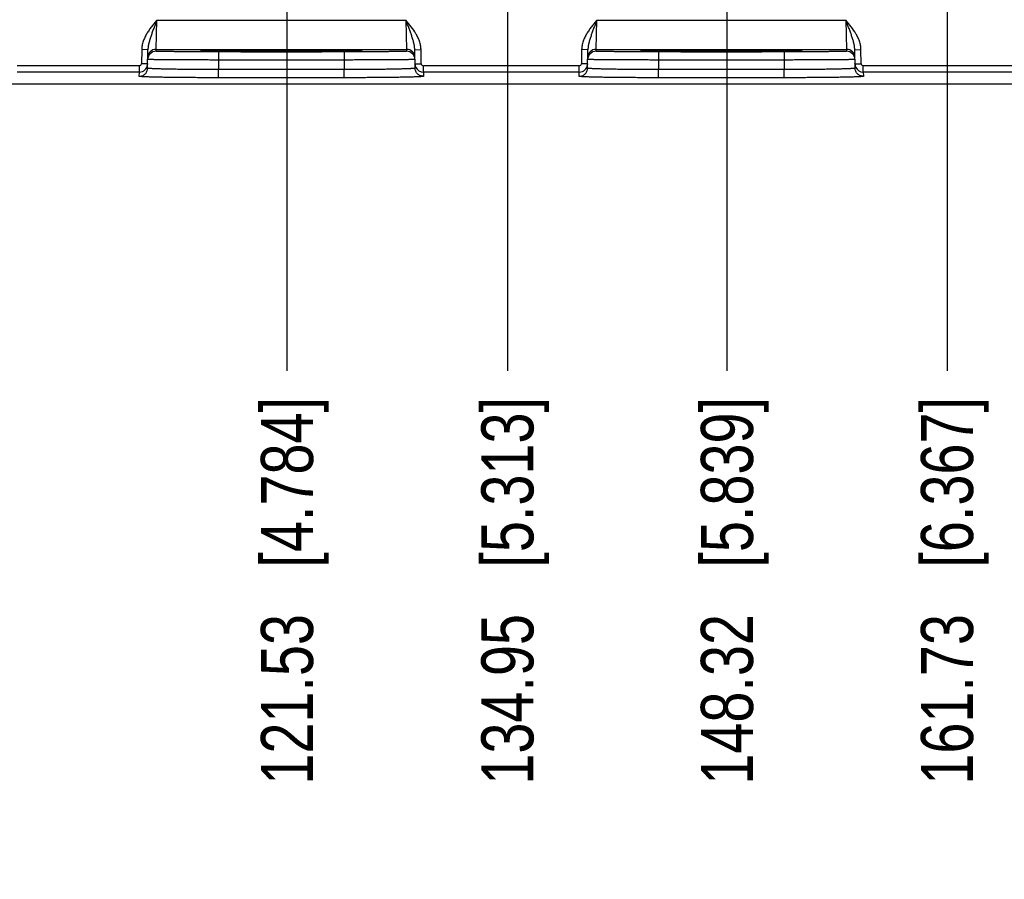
# Model space of a CAD drawing. Header units: inches. Extents: x 0 to 34, y 0 to 22.
# Tile 97 of 129: x 16 to 18.4, y 13.5 to 15.6. Entities that reach past the tile are written whole.
import ezdxf

# ---------------------------------------------------------------- set-up
doc = ezdxf.new("R2010")
doc.units = ezdxf.units.IN
doc.header["$LTSCALE"] = 1.87
doc.header["$MEASUREMENT"] = 0
doc.layers.get('0').update_dxf_attribs({"linetype": 'CONTINUOUS'})
doc.layers.add('DIMENSIONS', color=7, linetype='CONTINUOUS')
doc.styles.get("Standard").update_dxf_attribs({"font": 'txt', "width": 0.8})
doc.dimstyles.new('DIMSTYLE_3', dxfattribs={"dimtxt": 0.125, "dimasz": 0.18, "dimexe": 0.125, "dimexo": 0.0625, "dimgap": 0.03125, "dimtad": 0, "dimtih": 1, "dimtoh": 1, "dimzin": 0, "dimdsep": 46, "dimtxsty": 'STANDARD', "dimblk": '_FILLED', "dimblk1": '_FILLED', "dimblk2": '_FILLED', "dimcen": 0.09, "dimazin": 0, "dimtp": 0.01, "dimtm": 0.01, "dimtfac": 1, "dimtofl": 0, "dimtmove": 0, "dimatfit": 3, "dimldrblk": '_FILLED', "dimfxl": 1, "dimtolj": 1, "dimtzin": 0, "dimarcsym": 0})

# ---------------------------------------------------------------- blocks, each defined once
blk = doc.blocks.new('*D29')
at = {"layer": 'DIMENSIONS', "color": 2, "linetype": 'CONTINUOUS'}
blk.add_line((16.6709, 16.3321), (16.6709, 14.717), dxfattribs=at)
at = {"layer": 'DIMENSIONS', "color": 2, "linetype": 'CONTINUOUS', "insert": (16.6084, 14.6545), "char_height": 0.125, "width": 1.425, "attachment_point": 3, "rotation": 90, "line_spacing_factor": 0.9}
blk.add_mtext('121.53{\\ftxt.shx;\\W1.000000;\\H0.125000; }[4.784]', dxfattribs=at)
blk = doc.blocks.new('_FILLED')
at = {"color": 0, "linetype": 'BYBLOCK'}
blk.add_solid([(0, 0), (-1, 0.174), (-1, -0.174)], dxfattribs=at)
blk = doc.blocks.new('*D30')
at = {"layer": 'DIMENSIONS', "color": 2, "linetype": 'CONTINUOUS'}
blk.add_line((17.1994, 16.5386), (17.1994, 14.717), dxfattribs=at)
at = {"layer": 'DIMENSIONS', "color": 2, "linetype": 'CONTINUOUS', "insert": (17.1369, 14.6545), "char_height": 0.125, "width": 1.425, "attachment_point": 3, "rotation": 90, "line_spacing_factor": 0.9}
blk.add_mtext('134.95{\\ftxt.shx;\\W1.000000;\\H0.125000; }[5.313]', dxfattribs=at)
blk = doc.blocks.new('*D31')
at = {"layer": 'DIMENSIONS', "color": 2, "linetype": 'CONTINUOUS'}
blk.add_line((17.7259, 16.3321), (17.7259, 14.717), dxfattribs=at)
at = {"layer": 'DIMENSIONS', "color": 2, "linetype": 'CONTINUOUS', "insert": (17.6634, 14.6545), "char_height": 0.125, "width": 1.425, "attachment_point": 3, "rotation": 90, "line_spacing_factor": 0.9}
blk.add_mtext('148.32{\\ftxt.shx;\\W1.000000;\\H0.125000; }[5.839]', dxfattribs=at)
blk = doc.blocks.new('*D32')
at = {"layer": 'DIMENSIONS', "color": 2, "linetype": 'CONTINUOUS'}
blk.add_line((18.7809, 16.3321), (18.7809, 14.717), dxfattribs=at)
at = {"layer": 'DIMENSIONS', "color": 2, "linetype": 'CONTINUOUS', "insert": (18.7184, 14.6545), "char_height": 0.125, "width": 1.425, "attachment_point": 3, "rotation": 90, "line_spacing_factor": 0.9}
blk.add_mtext('175.12{\\ftxt.shx;\\W1.000000;\\H0.125000; }[6.894]', dxfattribs=at)
blk = doc.blocks.new('*D33')
at = {"layer": 'DIMENSIONS', "color": 2, "linetype": 'CONTINUOUS'}
blk.add_line((19.3089, 16.5386), (19.3089, 14.717), dxfattribs=at)
at = {"layer": 'DIMENSIONS', "color": 2, "linetype": 'CONTINUOUS', "insert": (19.2464, 14.6545), "char_height": 0.125, "width": 1.425, "attachment_point": 3, "rotation": 90, "line_spacing_factor": 0.9}
blk.add_mtext('188.53{\\ftxt.shx;\\W1.000000;\\H0.125000; }[7.423]', dxfattribs=at)
blk = doc.blocks.new('*D34')
at = {"layer": 'DIMENSIONS', "color": 2, "linetype": 'CONTINUOUS'}
blk.add_line((19.8359, 16.3321), (19.8359, 14.717), dxfattribs=at)
at = {"layer": 'DIMENSIONS', "color": 2, "linetype": 'CONTINUOUS', "insert": (19.7734, 14.6545), "char_height": 0.125, "width": 1.425, "attachment_point": 3, "rotation": 90, "line_spacing_factor": 0.9}
blk.add_mtext('201.92{\\ftxt.shx;\\W1.000000;\\H0.125000; }[7.949]', dxfattribs=at)
blk = doc.blocks.new('*D35')
at = {"layer": 'DIMENSIONS', "color": 2, "linetype": 'CONTINUOUS'}
blk.add_line((20.8909, 16.3321), (20.8909, 14.717), dxfattribs=at)
at = {"layer": 'DIMENSIONS', "color": 2, "linetype": 'CONTINUOUS', "insert": (20.8284, 14.6545), "char_height": 0.125, "width": 1.425, "attachment_point": 3, "rotation": 90, "line_spacing_factor": 0.9}
blk.add_mtext('228.71{\\ftxt.shx;\\W1.000000;\\H0.125000; }[9.004]', dxfattribs=at)
blk = doc.blocks.new('*D36')
at = {"layer": 'DIMENSIONS', "color": 2, "linetype": 'CONTINUOUS'}
blk.add_line((21.9459, 16.3321), (21.9459, 14.717), dxfattribs=at)
at = {"layer": 'DIMENSIONS', "color": 2, "linetype": 'CONTINUOUS', "insert": (21.8834, 14.6545), "char_height": 0.125, "width": 1.525, "attachment_point": 3, "rotation": 90, "line_spacing_factor": 0.9}
blk.add_mtext('255.51{\\ftxt.shx;\\W1.000000;\\H0.125000; }[10.059]', dxfattribs=at)
blk = doc.blocks.new('*D37')
at = {"layer": 'DIMENSIONS', "color": 2, "linetype": 'CONTINUOUS'}
blk.add_line((23.0009, 16.3321), (23.0009, 14.717), dxfattribs=at)
at = {"layer": 'DIMENSIONS', "color": 2, "linetype": 'CONTINUOUS', "insert": (22.9384, 14.6545), "char_height": 0.125, "width": 1.525, "attachment_point": 3, "rotation": 90, "line_spacing_factor": 0.9}
blk.add_mtext('282.31{\\ftxt.shx;\\W1.000000;\\H0.125000; }[11.114]', dxfattribs=at)
blk = doc.blocks.new('*D38')
at = {"layer": 'DIMENSIONS', "color": 2, "linetype": 'CONTINUOUS'}
blk.add_line((23.5289, 16.5386), (23.5289, 14.717), dxfattribs=at)
at = {"layer": 'DIMENSIONS', "color": 2, "linetype": 'CONTINUOUS', "insert": (23.4664, 14.6545), "char_height": 0.125, "width": 1.525, "attachment_point": 3, "rotation": 90, "line_spacing_factor": 0.9}
blk.add_mtext('295.72{\\ftxt.shx;\\W1.000000;\\H0.125000; }[11.643]', dxfattribs=at)
blk = doc.blocks.new('*D39')
at = {"layer": 'DIMENSIONS', "color": 2, "linetype": 'CONTINUOUS'}
blk.add_line((24.0559, 16.3321), (24.0559, 14.717), dxfattribs=at)
at = {"layer": 'DIMENSIONS', "color": 2, "linetype": 'CONTINUOUS', "insert": (23.9934, 14.6545), "char_height": 0.125, "width": 1.525, "attachment_point": 3, "rotation": 90, "line_spacing_factor": 0.9}
blk.add_mtext('309.10{\\ftxt.shx;\\W1.000000;\\H0.125000; }[12.169]', dxfattribs=at)
blk = doc.blocks.new('*D40')
at = {"layer": 'DIMENSIONS', "color": 2, "linetype": 'CONTINUOUS'}
blk.add_line((24.8249, 15.4421), (24.8249, 14.717), dxfattribs=at)
at = {"layer": 'DIMENSIONS', "color": 2, "linetype": 'CONTINUOUS', "insert": (24.7624, 14.6545), "char_height": 0.125, "width": 1.525, "attachment_point": 3, "rotation": 90, "line_spacing_factor": 0.9}
blk.add_mtext('328.64{\\ftxt.shx;\\W1.000000;\\H0.125000; }[12.938]', dxfattribs=at)
blk = doc.blocks.new('*D43')
at = {"layer": 'DIMENSIONS', "color": 2, "linetype": 'CONTINUOUS'}
blk.add_line((18.2536, 16.7073), (18.2536, 14.717), dxfattribs=at)
at = {"layer": 'DIMENSIONS', "color": 2, "linetype": 'CONTINUOUS', "insert": (18.1911, 14.6545), "char_height": 0.125, "width": 1.425, "attachment_point": 3, "rotation": 90, "line_spacing_factor": 0.9}
blk.add_mtext('161.73{\\ftxt.shx;\\W1.000000;\\H0.125000; }[6.367]', dxfattribs=at)
blk = doc.blocks.new('*D44')
at = {"layer": 'DIMENSIONS', "color": 2, "linetype": 'CONTINUOUS'}
blk.add_line((17.9661, 16.9948), (11.1985, 16.9948), dxfattribs=at)
at = {"layer": 'DIMENSIONS', "color": 2, "linetype": 'CONTINUOUS', "insert": (11.136, 17.0573), "char_height": 0.125, "width": 1.325, "attachment_point": 3, "line_spacing_factor": 0.9}
blk.add_mtext('40.39{\\ftxt.shx;\\W1.000000;\\H0.125000; }[1.590]', dxfattribs=at)

msp = doc.modelspace()

# ---------------------------------------------------------------- linework, layer by layer
at = {"color": 7, "linetype": 'CONTINUOUS'}
for p, q in [((16.3572, 15.4882), (16.3588, 15.5582)), ((16.3588, 15.5582), (16.9561, 15.5582)), ((16.9561, 15.5582), (16.9577, 15.4882)), ((17.4122, 15.4882), (17.4138, 15.5582)), ((17.4138, 15.5582), (18.0111, 15.5582)), ((18.0111, 15.5582), (18.0127, 15.4882)), ((16.3571, 15.4835), (16.3572, 15.4882)), ((16.3572, 15.4882), (16.9577, 15.4882)), ((16.9577, 15.4882), (16.9578, 15.4835)), ((17.4121, 15.4835), (17.4122, 15.4882)), ((17.4122, 15.4882), (18.0127, 15.4882)), ((18.0127, 15.4882), (18.0128, 15.4835)), ((16.3225, 15.4876), (16.3219, 15.4537)), ((16.3375, 15.4873), (16.3225, 15.4876)), ((16.3368, 15.4431), (16.3375, 15.4873)), ((16.4665, 15.4844), (16.4637, 15.4841)), ((16.4637, 15.4841), (16.4665, 15.4838)), ((16.4831, 15.4848), (16.4665, 15.4844)), ((16.4666, 15.4843), (16.4672, 15.4844)), ((16.4672, 15.4844), (16.468, 15.4844)), ((16.468, 15.4844), (16.4689, 15.4845)), ((16.4689, 15.4845), (16.4705, 15.4845)), ((16.4705, 15.4845), (16.4725, 15.4846)), ((16.4725, 15.4846), (16.4749, 15.4846)), ((16.4749, 15.4846), (16.4777, 15.4847)), ((16.4777, 15.4847), (16.481, 15.4848)), ((16.481, 15.4848), (16.4846, 15.4848)), ((16.4846, 15.4848), (16.4888, 15.4849)), ((16.4888, 15.4849), (16.4935, 15.485)), ((16.4935, 15.485), (16.4987, 15.485)), ((16.4987, 15.485), (16.5046, 15.4851)), ((16.5046, 15.4851), (16.5113, 15.4852)), ((16.5071, 15.4822), (16.5071, 15.4626)), ((16.8078, 15.4822), (16.5071, 15.4822)), ((16.5113, 15.4852), (16.519, 15.4853)), ((16.519, 15.4853), (16.5279, 15.4853)), ((16.5279, 15.4853), (16.538, 15.4854)), ((16.538, 15.4854), (16.5454, 15.4855)), ((16.5454, 15.4855), (16.5533, 15.4855)), ((16.5533, 15.4855), (16.5617, 15.4855)), ((16.5617, 15.4855), (16.5706, 15.4856)), ((16.5706, 15.4856), (16.5802, 15.4856)), ((16.5802, 15.4856), (16.5905, 15.4857)), ((16.5905, 15.4857), (16.6013, 15.4857)), ((16.6013, 15.4857), (16.6125, 15.4857)), ((16.6125, 15.4857), (16.6239, 15.4857)), ((16.6239, 15.4857), (16.6352, 15.4858)), ((16.6352, 15.4858), (16.6462, 15.4858)), ((16.6462, 15.4858), (16.6569, 15.4858)), ((16.6569, 15.4858), (16.6672, 15.4858)), ((16.6672, 15.4858), (16.6819, 15.4858)), ((16.6819, 15.4858), (16.6957, 15.4857)), ((16.6957, 15.4857), (16.7088, 15.4857)), ((16.7088, 15.4857), (16.7213, 15.4857)), ((16.7213, 15.4857), (16.7331, 15.4856)), ((16.7331, 15.4856), (16.7442, 15.4856)), ((16.7442, 15.4856), (16.7546, 15.4855)), ((16.7546, 15.4855), (16.7644, 15.4855)), ((16.7644, 15.4855), (16.7735, 15.4854)), ((16.7735, 15.4854), (16.7819, 15.4854)), ((16.7819, 15.4854), (16.7898, 15.4853)), ((16.7898, 15.4853), (16.797, 15.4852)), ((16.797, 15.4852), (16.8036, 15.4852)), ((16.8036, 15.4852), (16.8096, 15.4851)), ((16.8078, 15.4822), (16.8078, 15.4626)), ((16.8096, 15.4851), (16.8151, 15.4851)), ((16.8151, 15.4851), (16.8201, 15.485)), ((16.8201, 15.485), (16.8246, 15.4849)), ((16.8246, 15.4849), (16.8286, 15.4849)), ((16.8286, 15.4849), (16.8322, 15.4848)), ((16.8484, 15.4844), (16.8317, 15.4848)), ((16.8322, 15.4848), (16.8354, 15.4847)), ((16.8354, 15.4847), (16.8382, 15.4847)), ((16.8382, 15.4847), (16.8407, 15.4846)), ((16.8407, 15.4846), (16.8428, 15.4846)), ((16.8428, 15.4846), (16.8446, 15.4845)), ((16.8446, 15.4845), (16.8461, 15.4844)), ((16.8461, 15.4844), (16.8469, 15.4844)), ((16.8469, 15.4844), (16.8476, 15.4844)), ((16.8512, 15.4841), (16.8484, 15.4844)), ((16.8484, 15.4838), (16.8512, 15.4841)), ((16.9774, 15.4873), (16.9923, 15.4876)), ((16.9781, 15.4431), (16.9774, 15.4873)), ((16.9929, 15.4537), (16.9923, 15.4876)), ((17.3775, 15.4876), (17.3769, 15.4537)), ((17.3925, 15.4873), (17.3775, 15.4876)), ((17.3918, 15.4431), (17.3925, 15.4873)), ((17.5215, 15.4844), (17.5187, 15.4841)), ((17.5187, 15.4841), (17.5215, 15.4838)), ((17.5381, 15.4848), (17.5215, 15.4844)), ((17.5216, 15.4843), (17.5222, 15.4844)), ((17.5222, 15.4844), (17.523, 15.4844)), ((17.523, 15.4844), (17.5239, 15.4845)), ((17.5239, 15.4845), (17.5255, 15.4845)), ((17.5255, 15.4845), (17.5275, 15.4846)), ((17.5275, 15.4846), (17.5299, 15.4846)), ((17.5299, 15.4846), (17.5327, 15.4847)), ((17.5327, 15.4847), (17.536, 15.4848)), ((17.536, 15.4848), (17.5396, 15.4848)), ((17.5396, 15.4848), (17.5438, 15.4849)), ((17.5438, 15.4849), (17.5485, 15.485)), ((17.5485, 15.485), (17.5537, 15.485)), ((17.5537, 15.485), (17.5596, 15.4851)), ((17.5596, 15.4851), (17.5663, 15.4852)), ((17.8628, 15.4822), (17.5621, 15.4822)), ((17.5621, 15.4822), (17.5621, 15.4626)), ((17.5663, 15.4852), (17.574, 15.4853)), ((17.574, 15.4853), (17.5829, 15.4853)), ((17.5829, 15.4853), (17.593, 15.4854)), ((17.593, 15.4854), (17.6004, 15.4855)), ((17.6004, 15.4855), (17.6083, 15.4855)), ((17.6083, 15.4855), (17.6167, 15.4855)), ((17.6167, 15.4855), (17.6256, 15.4856)), ((17.6256, 15.4856), (17.6352, 15.4856)), ((17.6352, 15.4856), (17.6455, 15.4857)), ((17.6455, 15.4857), (17.6563, 15.4857)), ((17.6563, 15.4857), (17.6675, 15.4857)), ((17.6675, 15.4857), (17.6789, 15.4857)), ((17.6789, 15.4857), (17.6902, 15.4858)), ((17.6902, 15.4858), (17.7012, 15.4858)), ((17.7012, 15.4858), (17.7119, 15.4858)), ((17.7119, 15.4858), (17.7222, 15.4858)), ((17.7222, 15.4858), (17.7369, 15.4858)), ((17.7369, 15.4858), (17.7507, 15.4857)), ((17.7507, 15.4857), (17.7638, 15.4857)), ((17.7638, 15.4857), (17.7763, 15.4857)), ((17.7763, 15.4857), (17.7881, 15.4856)), ((17.7881, 15.4856), (17.7992, 15.4856)), ((17.7992, 15.4856), (17.8096, 15.4855)), ((17.8096, 15.4855), (17.8194, 15.4855)), ((17.8194, 15.4855), (17.8285, 15.4854)), ((17.8285, 15.4854), (17.8369, 15.4854)), ((17.8369, 15.4854), (17.8448, 15.4853)), ((17.8448, 15.4853), (17.852, 15.4852)), ((17.852, 15.4852), (17.8586, 15.4852)), ((17.8586, 15.4852), (17.8646, 15.4851)), ((17.8628, 15.4822), (17.8628, 15.4626)), ((17.8646, 15.4851), (17.8701, 15.4851)), ((17.8701, 15.4851), (17.8751, 15.485)), ((17.8751, 15.485), (17.8796, 15.4849)), ((17.8796, 15.4849), (17.8836, 15.4849)), ((17.8836, 15.4849), (17.8872, 15.4848)), ((17.9034, 15.4844), (17.8867, 15.4848)), ((17.8872, 15.4848), (17.8904, 15.4847)), ((17.8904, 15.4847), (17.8932, 15.4847)), ((17.8932, 15.4847), (17.8957, 15.4846)), ((17.8957, 15.4846), (17.8978, 15.4846)), ((17.8978, 15.4846), (17.8996, 15.4845)), ((17.8996, 15.4845), (17.9011, 15.4844)), ((17.9011, 15.4844), (17.9019, 15.4844)), ((17.9019, 15.4844), (17.9026, 15.4844)), ((17.9062, 15.4841), (17.9034, 15.4844)), ((17.9034, 15.4838), (17.9062, 15.4841)), ((18.0324, 15.4873), (18.0473, 15.4876)), ((18.0331, 15.4431), (18.0324, 15.4873)), ((18.0479, 15.4537), (18.0473, 15.4876)), ((16.3169, 15.4488), (16.0242, 15.4488)), ((16.3169, 15.4338), (16.3169, 15.4488)), ((16.3369, 15.4535), (16.3219, 15.4537)), ((16.3369, 15.4534), (16.3368, 15.4517)), ((16.5071, 15.4626), (16.5067, 15.4398)), ((16.8078, 15.4626), (16.5071, 15.4626)), ((16.8078, 15.4626), (16.8082, 15.4398)), ((16.9779, 15.4535), (16.9929, 15.4537)), ((16.9781, 15.4516), (16.9779, 15.4534)), ((16.9979, 15.4338), (16.9979, 15.4488)), ((17.3719, 15.4488), (16.9979, 15.4488)), ((17.3719, 15.4338), (17.3719, 15.4488)), ((17.3919, 15.4535), (17.3769, 15.4537)), ((17.3919, 15.4534), (17.3918, 15.4517)), ((17.5621, 15.4626), (17.5617, 15.4398)), ((17.8628, 15.4626), (17.5621, 15.4626)), ((17.8628, 15.4626), (17.8632, 15.4398)), ((18.0329, 15.4535), (18.0479, 15.4537)), ((18.0331, 15.4516), (18.0329, 15.4534)), ((18.4269, 15.4488), (18.0529, 15.4488)), ((18.0529, 15.4338), (18.0529, 15.4488)), ((16.3169, 15.4338), (16.0242, 15.4338)), ((16.3168, 15.4235), (16.3169, 15.4338)), ((16.5067, 15.4202), (16.5067, 15.4398)), ((16.8082, 15.4398), (16.5067, 15.4398)), ((16.8082, 15.4202), (16.5067, 15.4202)), ((16.8082, 15.4202), (16.8082, 15.4398)), ((17.3719, 15.4338), (16.9979, 15.4338)), ((16.9979, 15.4338), (16.9981, 15.4235)), ((17.3718, 15.4235), (17.3719, 15.4338)), ((17.8632, 15.4398), (17.5617, 15.4398)), ((17.5617, 15.4202), (17.5617, 15.4398)), ((17.8632, 15.4202), (17.5617, 15.4202)), ((17.8632, 15.4202), (17.8632, 15.4398)), ((18.4269, 15.4338), (18.0529, 15.4338)), ((18.0529, 15.4338), (18.0531, 15.4235)), ((24.7249, 15.4046), (13.0527, 15.4046))]:
    msp.add_line(p, q, dxfattribs=at)
for points in [[(16.4659, 15.4843), (16.466, 15.4843), (16.4661, 15.4843), (16.4662, 15.4843), (16.4664, 15.4843), (16.4666, 15.4843)], [(16.8476, 15.4844), (16.8482, 15.4844), (16.8484, 15.4843), (16.8486, 15.4843), (16.8488, 15.4843), (16.8489, 15.4843), (16.8489, 15.4843)], [(17.5209, 15.4843), (17.521, 15.4843), (17.5211, 15.4843), (17.5212, 15.4843), (17.5214, 15.4843), (17.5216, 15.4843)], [(17.9026, 15.4844), (17.9032, 15.4844), (17.9034, 15.4843), (17.9036, 15.4843), (17.9038, 15.4843), (17.9039, 15.4843), (17.9039, 15.4843)]]:
    msp.add_lwpolyline(points, dxfattribs=at)
for centre, radius, start, end in [((16.3572, 15.4682), 0.02, 89.9987, 178.9988), ((16.9577, 15.4682), 0.02, 1.0012, 90.0013), ((17.4122, 15.4682), 0.02, 89.9987, 178.9988), ((18.0127, 15.4682), 0.02, 1.0012, 90.0013), ((16.3571, 15.4635), 0.02, 89.9992, 179), ((16.9578, 15.4635), 0.02, 1, 90.0008), ((17.4121, 15.4635), 0.02, 89.9992, 179), ((18.0128, 15.4635), 0.02, 1, 90.0008), ((16.3169, 15.4538), 0.005, 270.0049, 359.0046), ((16.3169, 15.4538), 0.02, 269.9975, 353.8846), ((16.9979, 15.4538), 0.02, 186.2462, 205.9243), ((16.9979, 15.4538), 0.02, 205.9251, 270.0014), ((16.9979, 15.4538), 0.005, 180.9954, 269.9951), ((17.3719, 15.4538), 0.005, 270.0049, 359.0046), ((17.3719, 15.4538), 0.02, 269.9975, 353.8846), ((18.0529, 15.4538), 0.02, 186.2462, 205.9243), ((18.0529, 15.4538), 0.02, 205.9251, 270.0014), ((18.0529, 15.4538), 0.005, 180.9954, 269.9951)]:
    msp.add_arc(centre, radius, start, end, dxfattribs=at)
for points, knots in [([(16.3588, 15.5582), (16.3566, 15.5556), (16.3523, 15.5504), (16.346, 15.5425), (16.3401, 15.5343), (16.3346, 15.5258), (16.3298, 15.5169), (16.3259, 15.5075), (16.3233, 15.4977), (16.3226, 15.491), (16.3225, 15.4876)], [0, 0, 0, 0, 0.125021, 0.250044, 0.375067, 0.500087, 0.625098, 0.750091, 0.875059, 1, 1, 1, 1]), ([(16.3588, 15.5582), (16.3577, 15.5552), (16.3554, 15.5493), (16.3521, 15.5405), (16.3488, 15.5317), (16.3462, 15.5244), (16.3442, 15.5185), (16.3428, 15.5141), (16.3415, 15.5098), (16.3402, 15.5053), (16.3392, 15.5009), (16.3383, 15.4964), (16.3377, 15.4919), (16.3376, 15.4888), (16.3375, 15.4873)], [0, 0, 0, 0, 0.127964, 0.255395, 0.381848, 0.507103, 0.569277, 0.631182, 0.692857, 0.754358, 0.815751, 0.877104, 0.938497, 1, 1, 1, 1]), ([(16.9923, 15.4876), (16.9923, 15.491), (16.9916, 15.4977), (16.9889, 15.5075), (16.9851, 15.5169), (16.9787, 15.5288), (16.969, 15.5426), (16.9604, 15.553), (16.9561, 15.5582)], [0, 0, 0, 0, 0.124946, 0.24993, 0.374942, 0.499971, 0.749937, 1, 1, 1, 1]), ([(16.9774, 15.4873), (16.9773, 15.4888), (16.9771, 15.4919), (16.9765, 15.4964), (16.9757, 15.5009), (16.9746, 15.5053), (16.9734, 15.5098), (16.9721, 15.5141), (16.9707, 15.5185), (16.9692, 15.5229), (16.9676, 15.5273), (16.9661, 15.5317), (16.9644, 15.5361), (16.9622, 15.5419), (16.9595, 15.5493), (16.9572, 15.5552), (16.9561, 15.5582)], [0, 0, 0, 0, 0.061502, 0.122892, 0.184246, 0.245638, 0.307141, 0.368816, 0.430721, 0.492896, 0.55537, 0.618154, 0.681239, 0.744608, 0.872038, 1, 1, 1, 1]), ([(17.4138, 15.5582), (17.4116, 15.5556), (17.4073, 15.5504), (17.401, 15.5425), (17.3951, 15.5343), (17.3896, 15.5258), (17.3848, 15.5169), (17.3809, 15.5075), (17.3783, 15.4977), (17.3776, 15.491), (17.3775, 15.4876)], [0, 0, 0, 0, 0.125021, 0.250044, 0.375067, 0.500087, 0.625098, 0.750091, 0.875059, 1, 1, 1, 1]), ([(17.4138, 15.5582), (17.4127, 15.5552), (17.4104, 15.5493), (17.4071, 15.5405), (17.4038, 15.5317), (17.4012, 15.5244), (17.3992, 15.5185), (17.3978, 15.5141), (17.3965, 15.5098), (17.3952, 15.5053), (17.3942, 15.5009), (17.3933, 15.4964), (17.3927, 15.4919), (17.3926, 15.4888), (17.3925, 15.4873)], [0, 0, 0, 0, 0.127964, 0.255395, 0.381848, 0.507103, 0.569277, 0.631182, 0.692857, 0.754358, 0.815751, 0.877104, 0.938497, 1, 1, 1, 1]), ([(18.0473, 15.4876), (18.0473, 15.491), (18.0466, 15.4977), (18.0439, 15.5075), (18.0401, 15.5169), (18.0337, 15.5288), (18.024, 15.5426), (18.0154, 15.553), (18.0111, 15.5582)], [0, 0, 0, 0, 0.124946, 0.24993, 0.374942, 0.499971, 0.749937, 1, 1, 1, 1]), ([(18.0324, 15.4873), (18.0323, 15.4888), (18.0321, 15.4919), (18.0315, 15.4964), (18.0307, 15.5009), (18.0296, 15.5053), (18.0284, 15.5098), (18.0271, 15.5141), (18.0257, 15.5185), (18.0242, 15.5229), (18.0226, 15.5273), (18.0211, 15.5317), (18.0194, 15.5361), (18.0172, 15.5419), (18.0145, 15.5493), (18.0122, 15.5552), (18.0111, 15.5582)], [0, 0, 0, 0, 0.061502, 0.122892, 0.184246, 0.245638, 0.307141, 0.368816, 0.430721, 0.492896, 0.55537, 0.618154, 0.681239, 0.744608, 0.872038, 1, 1, 1, 1]), ([(16.5071, 15.4822), (16.5022, 15.4822), (16.4924, 15.4822), (16.4779, 15.4823), (16.4637, 15.4823), (16.4499, 15.4823), (16.4366, 15.4824), (16.424, 15.4824), (16.4122, 15.4825), (16.4014, 15.4826), (16.3929, 15.4827), (16.3867, 15.4828), (16.3825, 15.4828), (16.3785, 15.4829), (16.3749, 15.4829), (16.3716, 15.483), (16.3686, 15.483), (16.366, 15.4831), (16.364, 15.4831), (16.3626, 15.4832), (16.3616, 15.4832), (16.3608, 15.4832), (16.36, 15.4833), (16.3594, 15.4833), (16.3588, 15.4833), (16.3583, 15.4834), (16.3579, 15.4834), (16.3576, 15.4834), (16.3574, 15.4835), (16.3572, 15.4835), (16.3572, 15.4835), (16.3571, 15.4835), (16.3571, 15.4835), (16.3571, 15.4835), (16.3571, 15.4835)], [0, 0, 0, 0, 0.098018, 0.195091, 0.290285, 0.382683, 0.471394, 0.555562, 0.634378, 0.70708, 0.77297, 0.803159, 0.831413, 0.857663, 0.881846, 0.903905, 0.923787, 0.941443, 0.956831, 0.963664, 0.969916, 0.975585, 0.980666, 0.985158, 0.989057, 0.992361, 0.99507, 0.997181, 0.998696, 0.999232, 0.999621, 0.999763, 0.99987, 1, 1, 1, 1]), ([(16.4665, 15.4838), (16.467, 15.4838), (16.4682, 15.4837), (16.4711, 15.4836), (16.4755, 15.4835), (16.4819, 15.4834), (16.4897, 15.4832), (16.4987, 15.4831), (16.5131, 15.4829), (16.5338, 15.4828), (16.5612, 15.4826), (16.5916, 15.4825), (16.624, 15.4824), (16.6574, 15.4824), (16.6909, 15.4824), (16.7233, 15.4825), (16.7537, 15.4826), (16.7811, 15.4828), (16.8018, 15.4829), (16.8162, 15.4831), (16.8252, 15.4832), (16.833, 15.4834), (16.8394, 15.4835), (16.8438, 15.4836), (16.8467, 15.4837), (16.8479, 15.4838), (16.8484, 15.4838)], [0, 0, 0, 0, 0.004216, 0.009383, 0.022529, 0.039335, 0.059672, 0.083389, 0.110305, 0.172874, 0.245462, 0.32585, 0.411571, 0.500002, 0.588433, 0.674153, 0.754541, 0.827129, 0.889697, 0.916613, 0.940329, 0.960666, 0.977472, 0.990618, 0.995785, 1, 1, 1, 1]), ([(16.8317, 15.4848), (16.8272, 15.4849), (16.8172, 15.485), (16.8006, 15.4852), (16.7813, 15.4854), (16.7596, 15.4855), (16.7358, 15.4856), (16.7015, 15.4857), (16.6574, 15.4858), (16.6133, 15.4857), (16.579, 15.4856), (16.5553, 15.4855), (16.5335, 15.4854), (16.5142, 15.4852), (16.4977, 15.485), (16.4876, 15.4849), (16.4831, 15.4848)], [0, 0, 0, 0, 0.03873, 0.086465, 0.142277, 0.205073, 0.273629, 0.346605, 0.500059, 0.653505, 0.726472, 0.795013, 0.857793, 0.913583, 0.961296, 1, 1, 1, 1]), ([(16.9578, 15.4835), (16.9578, 15.4835), (16.9578, 15.4835), (16.9577, 15.4835), (16.9577, 15.4835), (16.9577, 15.4835), (16.9575, 15.4835), (16.9573, 15.4834), (16.957, 15.4834), (16.9566, 15.4834), (16.9561, 15.4833), (16.9555, 15.4833), (16.9549, 15.4833), (16.9541, 15.4832), (16.9532, 15.4832), (16.9523, 15.4832), (16.9509, 15.4831), (16.9489, 15.4831), (16.9462, 15.483), (16.9433, 15.483), (16.94, 15.4829), (16.9363, 15.4829), (16.9324, 15.4828), (16.9282, 15.4828), (16.922, 15.4827), (16.9135, 15.4826), (16.9027, 15.4825), (16.8909, 15.4824), (16.8783, 15.4824), (16.865, 15.4823), (16.8512, 15.4823), (16.837, 15.4823), (16.8225, 15.4822), (16.8127, 15.4822), (16.8078, 15.4822)], [0, 0, 0, 0, 0.00013, 0.000237, 0.000379, 0.000768, 0.001304, 0.002819, 0.00493, 0.007639, 0.010943, 0.014842, 0.019334, 0.024415, 0.030084, 0.036336, 0.043169, 0.058557, 0.076213, 0.096095, 0.118154, 0.142337, 0.168587, 0.196841, 0.22703, 0.29292, 0.365622, 0.444438, 0.528606, 0.617317, 0.709715, 0.804909, 0.901982, 1, 1, 1, 1]), ([(17.5621, 15.4822), (17.5572, 15.4822), (17.5474, 15.4822), (17.5329, 15.4823), (17.5187, 15.4823), (17.5049, 15.4823), (17.4916, 15.4824), (17.479, 15.4824), (17.4672, 15.4825), (17.4564, 15.4826), (17.4479, 15.4827), (17.4417, 15.4828), (17.4375, 15.4828), (17.4335, 15.4829), (17.4299, 15.4829), (17.4266, 15.483), (17.4236, 15.483), (17.421, 15.4831), (17.419, 15.4831), (17.4176, 15.4832), (17.4166, 15.4832), (17.4158, 15.4832), (17.415, 15.4833), (17.4144, 15.4833), (17.4138, 15.4833), (17.4133, 15.4834), (17.4129, 15.4834), (17.4126, 15.4834), (17.4124, 15.4835), (17.4122, 15.4835), (17.4122, 15.4835), (17.4121, 15.4835), (17.4121, 15.4835), (17.4121, 15.4835), (17.4121, 15.4835)], [0, 0, 0, 0, 0.098018, 0.195091, 0.290285, 0.382683, 0.471394, 0.555562, 0.634378, 0.70708, 0.77297, 0.803159, 0.831413, 0.857663, 0.881846, 0.903905, 0.923787, 0.941443, 0.956831, 0.963664, 0.969916, 0.975585, 0.980666, 0.985158, 0.989057, 0.992361, 0.99507, 0.997181, 0.998696, 0.999232, 0.999621, 0.999763, 0.99987, 1, 1, 1, 1]), ([(17.5215, 15.4838), (17.522, 15.4838), (17.5232, 15.4837), (17.5261, 15.4836), (17.5305, 15.4835), (17.5369, 15.4834), (17.5447, 15.4832), (17.5537, 15.4831), (17.5681, 15.4829), (17.5888, 15.4828), (17.6162, 15.4826), (17.6466, 15.4825), (17.679, 15.4824), (17.7124, 15.4824), (17.7459, 15.4824), (17.7783, 15.4825), (17.8087, 15.4826), (17.8361, 15.4828), (17.8568, 15.4829), (17.8712, 15.4831), (17.8802, 15.4832), (17.888, 15.4834), (17.8944, 15.4835), (17.8988, 15.4836), (17.9017, 15.4837), (17.9029, 15.4838), (17.9034, 15.4838)], [0, 0, 0, 0, 0.004216, 0.009383, 0.022529, 0.039335, 0.059672, 0.083389, 0.110305, 0.172874, 0.245462, 0.32585, 0.411571, 0.500002, 0.588433, 0.674153, 0.754541, 0.827129, 0.889697, 0.916613, 0.940329, 0.960666, 0.977472, 0.990618, 0.995785, 1, 1, 1, 1]), ([(17.8867, 15.4848), (17.8822, 15.4849), (17.8722, 15.485), (17.8556, 15.4852), (17.8363, 15.4854), (17.8146, 15.4855), (17.7908, 15.4856), (17.7565, 15.4857), (17.7124, 15.4858), (17.6683, 15.4857), (17.634, 15.4856), (17.6103, 15.4855), (17.5885, 15.4854), (17.5692, 15.4852), (17.5527, 15.485), (17.5426, 15.4849), (17.5381, 15.4848)], [0, 0, 0, 0, 0.03873, 0.086465, 0.142277, 0.205073, 0.273629, 0.346605, 0.500059, 0.653505, 0.726472, 0.795013, 0.857793, 0.913583, 0.961296, 1, 1, 1, 1]), ([(18.0128, 15.4835), (18.0128, 15.4835), (18.0128, 15.4835), (18.0127, 15.4835), (18.0127, 15.4835), (18.0127, 15.4835), (18.0125, 15.4835), (18.0123, 15.4834), (18.012, 15.4834), (18.0116, 15.4834), (18.0111, 15.4833), (18.0105, 15.4833), (18.0099, 15.4833), (18.0091, 15.4832), (18.0082, 15.4832), (18.0073, 15.4832), (18.0059, 15.4831), (18.0039, 15.4831), (18.0012, 15.483), (17.9983, 15.483), (17.995, 15.4829), (17.9913, 15.4829), (17.9874, 15.4828), (17.9832, 15.4828), (17.977, 15.4827), (17.9685, 15.4826), (17.9577, 15.4825), (17.9459, 15.4824), (17.9333, 15.4824), (17.92, 15.4823), (17.9062, 15.4823), (17.892, 15.4823), (17.8775, 15.4822), (17.8677, 15.4822), (17.8628, 15.4822)], [0, 0, 0, 0, 0.00013, 0.000237, 0.000379, 0.000768, 0.001304, 0.002819, 0.00493, 0.007639, 0.010943, 0.014842, 0.019334, 0.024415, 0.030084, 0.036336, 0.043169, 0.058557, 0.076213, 0.096095, 0.118154, 0.142337, 0.168587, 0.196841, 0.22703, 0.29292, 0.365622, 0.444438, 0.528606, 0.617317, 0.709715, 0.804909, 0.901982, 1, 1, 1, 1]), ([(16.3168, 15.4235), (16.3181, 15.4235), (16.3207, 15.4237), (16.3244, 15.4249), (16.3278, 15.4267), (16.3309, 15.4291), (16.3334, 15.4321), (16.3353, 15.4355), (16.3364, 15.4393), (16.3367, 15.4418), (16.3368, 15.4431)], [0, 0, 0, 0, 0.125013, 0.250016, 0.375023, 0.500024, 0.625022, 0.750018, 0.875005, 1, 1, 1, 1]), ([(16.5067, 15.4398), (16.5011, 15.4398), (16.4901, 15.4398), (16.4736, 15.4398), (16.4575, 15.4399), (16.4418, 15.44), (16.4268, 15.4401), (16.4125, 15.4402), (16.3992, 15.4404), (16.3869, 15.4406), (16.3773, 15.4408), (16.3703, 15.441), (16.3655, 15.4412), (16.361, 15.4413), (16.3569, 15.4414), (16.3532, 15.4416), (16.3498, 15.4418), (16.3468, 15.4419), (16.3442, 15.4421), (16.342, 15.4422), (16.3404, 15.4424), (16.3393, 15.4425), (16.3386, 15.4426), (16.3381, 15.4427), (16.3377, 15.4428), (16.3374, 15.4428), (16.3372, 15.4429), (16.3371, 15.4429), (16.337, 15.443), (16.3369, 15.443), (16.3368, 15.443), (16.3368, 15.4431), (16.3368, 15.4431), (16.3368, 15.4431)], [0, 0, 0, 0, 0.097966, 0.194987, 0.290131, 0.382477, 0.471135, 0.555251, 0.634014, 0.706665, 0.772505, 0.802671, 0.830903, 0.857133, 0.881299, 0.903343, 0.923214, 0.940864, 0.956252, 0.969344, 0.98011, 0.984616, 0.988533, 0.991862, 0.994603, 0.995754, 0.99676, 0.997622, 0.998343, 0.998927, 0.999382, 0.999727, 1, 1, 1, 1]), ([(16.5071, 15.4626), (16.5015, 15.4626), (16.4905, 15.4626), (16.474, 15.4627), (16.4579, 15.4627), (16.4422, 15.4628), (16.4272, 15.4629), (16.4129, 15.4629), (16.3996, 15.463), (16.3891, 15.4631), (16.3812, 15.4632), (16.3758, 15.4632), (16.3707, 15.4632), (16.3659, 15.4633), (16.3614, 15.4633), (16.3573, 15.4634), (16.3536, 15.4634), (16.3502, 15.4635), (16.3472, 15.4635), (16.3449, 15.4636), (16.3433, 15.4636), (16.3422, 15.4636), (16.3413, 15.4637), (16.3404, 15.4637), (16.3397, 15.4637), (16.339, 15.4637), (16.3384, 15.4638), (16.338, 15.4638), (16.3378, 15.4638), (16.3376, 15.4638), (16.3375, 15.4638), (16.3373, 15.4638), (16.3372, 15.4639), (16.3372, 15.4639), (16.3371, 15.4639), (16.3371, 15.4639), (16.3371, 15.4639)], [0, 0, 0, 0, 0.098024, 0.195103, 0.290303, 0.382706, 0.471422, 0.555597, 0.634418, 0.707127, 0.740968, 0.773023, 0.803215, 0.831472, 0.857725, 0.881911, 0.903973, 0.923857, 0.941515, 0.956905, 0.963738, 0.96999, 0.975659, 0.98074, 0.985231, 0.989128, 0.992431, 0.995136, 0.996265, 0.997243, 0.998072, 0.998752, 0.999282, 0.999663, 0.999898, 1, 1, 1, 1]), ([(16.9778, 15.4639), (16.9778, 15.4639), (16.9777, 15.4639), (16.9777, 15.4639), (16.9776, 15.4639), (16.9775, 15.4638), (16.9774, 15.4638), (16.9773, 15.4638), (16.9771, 15.4638), (16.9769, 15.4638), (16.9765, 15.4638), (16.9759, 15.4637), (16.9752, 15.4637), (16.9745, 15.4637), (16.9736, 15.4637), (16.9726, 15.4636), (16.9716, 15.4636), (16.97, 15.4636), (16.9677, 15.4635), (16.9647, 15.4635), (16.9613, 15.4634), (16.9576, 15.4634), (16.9535, 15.4633), (16.949, 15.4633), (16.9442, 15.4632), (16.9391, 15.4632), (16.9336, 15.4632), (16.9258, 15.4631), (16.9153, 15.463), (16.9019, 15.4629), (16.8877, 15.4629), (16.8726, 15.4628), (16.857, 15.4627), (16.8409, 15.4627), (16.8244, 15.4626), (16.8134, 15.4626), (16.8078, 15.4626)], [0, 0, 0, 0, 0.000102, 0.000337, 0.000718, 0.001248, 0.001928, 0.002757, 0.003735, 0.004864, 0.007569, 0.010872, 0.014769, 0.01926, 0.024341, 0.030009, 0.036262, 0.043095, 0.058485, 0.076143, 0.096027, 0.118088, 0.142275, 0.168528, 0.196785, 0.226977, 0.259032, 0.292873, 0.365582, 0.444403, 0.528577, 0.617294, 0.709697, 0.804897, 0.901976, 1, 1, 1, 1]), ([(16.9781, 15.4431), (16.9781, 15.4431), (16.9781, 15.4431), (16.9781, 15.443), (16.978, 15.443), (16.9779, 15.443), (16.9778, 15.4429), (16.9777, 15.4429), (16.9775, 15.4428), (16.9772, 15.4428), (16.9768, 15.4427), (16.9763, 15.4426), (16.9756, 15.4425), (16.9745, 15.4424), (16.9729, 15.4422), (16.9707, 15.4421), (16.9681, 15.4419), (16.9651, 15.4418), (16.9617, 15.4416), (16.958, 15.4414), (16.9539, 15.4413), (16.9494, 15.4412), (16.9446, 15.441), (16.9376, 15.4408), (16.928, 15.4406), (16.9157, 15.4404), (16.9023, 15.4402), (16.8881, 15.4401), (16.8731, 15.44), (16.8574, 15.4399), (16.8413, 15.4398), (16.8248, 15.4398), (16.8138, 15.4398), (16.8082, 15.4398)], [0, 0, 0, 0, 0.000273, 0.000618, 0.001073, 0.001657, 0.002378, 0.00324, 0.004246, 0.005397, 0.008138, 0.011467, 0.015384, 0.019889, 0.030656, 0.043748, 0.059136, 0.076786, 0.096656, 0.118701, 0.142867, 0.169097, 0.197329, 0.227495, 0.293335, 0.365986, 0.444749, 0.528865, 0.617523, 0.709869, 0.805013, 0.902034, 1, 1, 1, 1]), ([(16.9981, 15.4235), (16.9968, 15.4235), (16.9942, 15.4237), (16.9905, 15.4249), (16.987, 15.4267), (16.984, 15.4291), (16.9815, 15.4321), (16.9796, 15.4355), (16.9784, 15.4393), (16.9781, 15.4418), (16.9781, 15.4431)], [0, 0, 0, 0, 0.125013, 0.250016, 0.375023, 0.500024, 0.625022, 0.750018, 0.875005, 1, 1, 1, 1]), ([(17.3718, 15.4235), (17.3731, 15.4235), (17.3757, 15.4237), (17.3794, 15.4249), (17.3828, 15.4267), (17.3859, 15.4291), (17.3884, 15.4321), (17.3903, 15.4355), (17.3914, 15.4393), (17.3917, 15.4418), (17.3918, 15.4431)], [0, 0, 0, 0, 0.125013, 0.250016, 0.375023, 0.500024, 0.625022, 0.750018, 0.875005, 1, 1, 1, 1]), ([(17.5617, 15.4398), (17.5561, 15.4398), (17.5451, 15.4398), (17.5286, 15.4398), (17.5125, 15.4399), (17.4968, 15.44), (17.4818, 15.4401), (17.4675, 15.4402), (17.4542, 15.4404), (17.4419, 15.4406), (17.4323, 15.4408), (17.4253, 15.441), (17.4205, 15.4412), (17.416, 15.4413), (17.4119, 15.4414), (17.4082, 15.4416), (17.4048, 15.4418), (17.4018, 15.4419), (17.3992, 15.4421), (17.397, 15.4422), (17.3954, 15.4424), (17.3943, 15.4425), (17.3936, 15.4426), (17.3931, 15.4427), (17.3927, 15.4428), (17.3924, 15.4428), (17.3922, 15.4429), (17.3921, 15.4429), (17.392, 15.443), (17.3919, 15.443), (17.3918, 15.443), (17.3918, 15.4431), (17.3918, 15.4431), (17.3918, 15.4431)], [0, 0, 0, 0, 0.097966, 0.194987, 0.290131, 0.382477, 0.471135, 0.555251, 0.634014, 0.706665, 0.772505, 0.802671, 0.830903, 0.857133, 0.881299, 0.903343, 0.923214, 0.940864, 0.956252, 0.969344, 0.98011, 0.984616, 0.988533, 0.991862, 0.994603, 0.995754, 0.99676, 0.997622, 0.998343, 0.998927, 0.999382, 0.999727, 1, 1, 1, 1]), ([(17.5621, 15.4626), (17.5565, 15.4626), (17.5455, 15.4626), (17.529, 15.4627), (17.5129, 15.4627), (17.4972, 15.4628), (17.4822, 15.4629), (17.4679, 15.4629), (17.4546, 15.463), (17.4441, 15.4631), (17.4362, 15.4632), (17.4308, 15.4632), (17.4257, 15.4632), (17.4209, 15.4633), (17.4164, 15.4633), (17.4123, 15.4634), (17.4086, 15.4634), (17.4052, 15.4635), (17.4022, 15.4635), (17.3999, 15.4636), (17.3983, 15.4636), (17.3972, 15.4636), (17.3963, 15.4637), (17.3954, 15.4637), (17.3947, 15.4637), (17.394, 15.4637), (17.3934, 15.4638), (17.393, 15.4638), (17.3928, 15.4638), (17.3926, 15.4638), (17.3925, 15.4638), (17.3923, 15.4638), (17.3922, 15.4639), (17.3922, 15.4639), (17.3921, 15.4639), (17.3921, 15.4639), (17.3921, 15.4639)], [0, 0, 0, 0, 0.098024, 0.195103, 0.290303, 0.382706, 0.471422, 0.555597, 0.634418, 0.707127, 0.740968, 0.773023, 0.803215, 0.831472, 0.857725, 0.881911, 0.903973, 0.923857, 0.941515, 0.956905, 0.963738, 0.96999, 0.975659, 0.98074, 0.985231, 0.989128, 0.992431, 0.995136, 0.996265, 0.997243, 0.998072, 0.998752, 0.999282, 0.999663, 0.999898, 1, 1, 1, 1]), ([(18.0328, 15.4639), (18.0328, 15.4639), (18.0327, 15.4639), (18.0327, 15.4639), (18.0326, 15.4639), (18.0325, 15.4638), (18.0324, 15.4638), (18.0323, 15.4638), (18.0321, 15.4638), (18.0319, 15.4638), (18.0315, 15.4638), (18.0309, 15.4637), (18.0302, 15.4637), (18.0295, 15.4637), (18.0286, 15.4637), (18.0276, 15.4636), (18.0266, 15.4636), (18.025, 15.4636), (18.0227, 15.4635), (18.0197, 15.4635), (18.0163, 15.4634), (18.0126, 15.4634), (18.0085, 15.4633), (18.004, 15.4633), (17.9992, 15.4632), (17.9941, 15.4632), (17.9886, 15.4632), (17.9808, 15.4631), (17.9703, 15.463), (17.9569, 15.4629), (17.9427, 15.4629), (17.9276, 15.4628), (17.912, 15.4627), (17.8959, 15.4627), (17.8794, 15.4626), (17.8684, 15.4626), (17.8628, 15.4626)], [0, 0, 0, 0, 0.000102, 0.000337, 0.000718, 0.001248, 0.001928, 0.002757, 0.003735, 0.004864, 0.007569, 0.010872, 0.014769, 0.01926, 0.024341, 0.030009, 0.036262, 0.043095, 0.058485, 0.076143, 0.096027, 0.118088, 0.142275, 0.168528, 0.196785, 0.226977, 0.259032, 0.292873, 0.365582, 0.444403, 0.528577, 0.617294, 0.709697, 0.804897, 0.901976, 1, 1, 1, 1]), ([(18.0331, 15.4431), (18.0331, 15.4431), (18.0331, 15.4431), (18.0331, 15.443), (18.033, 15.443), (18.0329, 15.443), (18.0328, 15.4429), (18.0327, 15.4429), (18.0325, 15.4428), (18.0322, 15.4428), (18.0318, 15.4427), (18.0313, 15.4426), (18.0306, 15.4425), (18.0295, 15.4424), (18.0279, 15.4422), (18.0257, 15.4421), (18.0231, 15.4419), (18.0201, 15.4418), (18.0167, 15.4416), (18.013, 15.4414), (18.0089, 15.4413), (18.0044, 15.4412), (17.9996, 15.441), (17.9926, 15.4408), (17.983, 15.4406), (17.9707, 15.4404), (17.9573, 15.4402), (17.9431, 15.4401), (17.9281, 15.44), (17.9124, 15.4399), (17.8963, 15.4398), (17.8798, 15.4398), (17.8688, 15.4398), (17.8632, 15.4398)], [0, 0, 0, 0, 0.000273, 0.000618, 0.001073, 0.001657, 0.002378, 0.00324, 0.004246, 0.005397, 0.008138, 0.011467, 0.015384, 0.019889, 0.030656, 0.043748, 0.059136, 0.076786, 0.096656, 0.118701, 0.142867, 0.169097, 0.197329, 0.227495, 0.293335, 0.365986, 0.444749, 0.528865, 0.617523, 0.709869, 0.805013, 0.902034, 1, 1, 1, 1]), ([(18.0531, 15.4235), (18.0518, 15.4235), (18.0492, 15.4237), (18.0455, 15.4249), (18.042, 15.4267), (18.039, 15.4291), (18.0365, 15.4321), (18.0346, 15.4355), (18.0334, 15.4393), (18.0331, 15.4418), (18.0331, 15.4431)], [0, 0, 0, 0, 0.125013, 0.250016, 0.375023, 0.500024, 0.625022, 0.750018, 0.875005, 1, 1, 1, 1]), ([(16.5067, 15.4202), (16.5005, 15.4202), (16.4881, 15.4202), (16.4697, 15.4202), (16.4517, 15.4203), (16.4342, 15.4204), (16.4174, 15.4206), (16.4015, 15.4207), (16.3865, 15.4209), (16.3728, 15.4211), (16.3621, 15.4213), (16.3542, 15.4215), (16.3489, 15.4216), (16.3439, 15.4218), (16.3393, 15.4219), (16.3351, 15.4221), (16.3313, 15.4222), (16.328, 15.4224), (16.3251, 15.4225), (16.3226, 15.4227), (16.3206, 15.4228), (16.3191, 15.423), (16.3182, 15.4231), (16.3178, 15.4231), (16.3175, 15.4232), (16.3173, 15.4232), (16.3171, 15.4233), (16.317, 15.4233), (16.3169, 15.4234), (16.3168, 15.4234), (16.3168, 15.4235), (16.3168, 15.4235)], [0, 0, 0, 0, 0.09799, 0.195033, 0.290199, 0.382567, 0.471247, 0.555384, 0.634168, 0.706839, 0.772698, 0.802873, 0.831113, 0.857351, 0.881524, 0.903574, 0.923448, 0.9411, 0.956488, 0.969577, 0.980337, 0.988746, 0.992065, 0.994792, 0.995935, 0.996931, 0.997781, 0.998487, 0.999052, 0.999481, 1, 1, 1, 1]), ([(16.9981, 15.4235), (16.9981, 15.4235), (16.9981, 15.4234), (16.998, 15.4234), (16.9979, 15.4233), (16.9978, 15.4233), (16.9976, 15.4232), (16.9974, 15.4232), (16.9971, 15.4231), (16.9967, 15.4231), (16.9958, 15.423), (16.9943, 15.4228), (16.9923, 15.4227), (16.9898, 15.4225), (16.9869, 15.4224), (16.9835, 15.4222), (16.9798, 15.4221), (16.9756, 15.4219), (16.971, 15.4218), (16.966, 15.4216), (16.9607, 15.4215), (16.9528, 15.4213), (16.9421, 15.4211), (16.9283, 15.4209), (16.9134, 15.4207), (16.8975, 15.4206), (16.8807, 15.4204), (16.8632, 15.4203), (16.8452, 15.4202), (16.8268, 15.4202), (16.8144, 15.4202), (16.8082, 15.4202)], [0, 0, 0, 0, 0.000519, 0.000948, 0.001513, 0.002219, 0.003069, 0.004065, 0.005208, 0.007935, 0.011254, 0.019663, 0.030423, 0.043512, 0.0589, 0.076552, 0.096426, 0.118476, 0.142649, 0.168887, 0.197127, 0.227302, 0.293161, 0.365832, 0.444616, 0.528753, 0.617433, 0.709801, 0.804967, 0.90201, 1, 1, 1, 1]), ([(17.5617, 15.4202), (17.5555, 15.4202), (17.5431, 15.4202), (17.5247, 15.4202), (17.5067, 15.4203), (17.4892, 15.4204), (17.4724, 15.4206), (17.4565, 15.4207), (17.4415, 15.4209), (17.4278, 15.4211), (17.4171, 15.4213), (17.4092, 15.4215), (17.4039, 15.4216), (17.3989, 15.4218), (17.3943, 15.4219), (17.3901, 15.4221), (17.3863, 15.4222), (17.383, 15.4224), (17.3801, 15.4225), (17.3776, 15.4227), (17.3756, 15.4228), (17.3741, 15.423), (17.3732, 15.4231), (17.3728, 15.4231), (17.3725, 15.4232), (17.3723, 15.4232), (17.3721, 15.4233), (17.372, 15.4233), (17.3719, 15.4234), (17.3718, 15.4234), (17.3718, 15.4235), (17.3718, 15.4235)], [0, 0, 0, 0, 0.09799, 0.195033, 0.290199, 0.382567, 0.471247, 0.555384, 0.634168, 0.706839, 0.772698, 0.802873, 0.831113, 0.857351, 0.881524, 0.903574, 0.923448, 0.9411, 0.956488, 0.969577, 0.980337, 0.988746, 0.992065, 0.994792, 0.995935, 0.996931, 0.997781, 0.998487, 0.999052, 0.999481, 1, 1, 1, 1]), ([(18.0531, 15.4235), (18.0531, 15.4235), (18.0531, 15.4234), (18.053, 15.4234), (18.0529, 15.4233), (18.0528, 15.4233), (18.0526, 15.4232), (18.0524, 15.4232), (18.0521, 15.4231), (18.0517, 15.4231), (18.0508, 15.423), (18.0493, 15.4228), (18.0473, 15.4227), (18.0448, 15.4225), (18.0419, 15.4224), (18.0385, 15.4222), (18.0348, 15.4221), (18.0306, 15.4219), (18.026, 15.4218), (18.021, 15.4216), (18.0157, 15.4215), (18.0078, 15.4213), (17.9971, 15.4211), (17.9833, 15.4209), (17.9684, 15.4207), (17.9525, 15.4206), (17.9357, 15.4204), (17.9182, 15.4203), (17.9002, 15.4202), (17.8818, 15.4202), (17.8694, 15.4202), (17.8632, 15.4202)], [0, 0, 0, 0, 0.000519, 0.000948, 0.001513, 0.002219, 0.003069, 0.004065, 0.005208, 0.007935, 0.011254, 0.019663, 0.030423, 0.043512, 0.0589, 0.076552, 0.096426, 0.118476, 0.142649, 0.168887, 0.197127, 0.227302, 0.293161, 0.365832, 0.444616, 0.528753, 0.617433, 0.709801, 0.804967, 0.90201, 1, 1, 1, 1])]:
    msp.add_open_spline(points, degree=3, knots=knots, dxfattribs=at)

# ---------------------------------------------------------------- dimensions: what is measured, and where the dimension line sits
at = {"layer": 'DIMENSIONS', "color": 2, "linetype": 'CONTINUOUS'}
for feature_location, offset, dtype, origin, picture, middle in [((17.9661, 16.9948), (-6.7676, 0), 0, (18.0286, 15.4046), '*D44', (10.4735, 16.9948)), ((18.2536, 16.7073), (0, -1.9903), 1, (11.8864, 16.7698), '*D43', (18.2536, 13.942)), ((17.1994, 16.5386), (0, -1.8216), 1, (11.8864, 16.6011), '*D30', (17.1994, 13.942)), ((19.3089, 16.5386), (0, -1.8216), 1, (11.8864, 16.6011), '*D33', (19.3089, 13.942)), ((23.5289, 16.5386), (0, -1.8216), 1, (11.8864, 16.6011), '*D38', (23.5289, 13.892)), ((16.6709, 16.3321), (0, -1.6151), 1, (11.8864, 16.3946), '*D29', (16.6709, 13.942)), ((17.7259, 16.3321), (0, -1.6151), 1, (11.8864, 16.3946), '*D31', (17.7259, 13.942)), ((18.7809, 16.3321), (0, -1.6151), 1, (11.8864, 16.3946), '*D32', (18.7809, 13.942)), ((19.8359, 16.3321), (0, -1.6151), 1, (11.8864, 16.3946), '*D34', (19.8359, 13.942)), ((20.8909, 16.3321), (0, -1.6151), 1, (11.8864, 16.3946), '*D35', (20.8909, 13.942)), ((21.9459, 16.3321), (0, -1.6151), 1, (11.8864, 16.3946), '*D36', (21.9459, 13.892)), ((23.0009, 16.3321), (0, -1.6151), 1, (11.8864, 16.3946), '*D37', (23.0009, 13.892)), ((24.0559, 16.3321), (0, -1.6151), 1, (11.8864, 16.3946), '*D39', (24.0559, 13.892)), ((24.8249, 15.4421), (0, -0.7251), 1, (11.8864, 15.5046), '*D40', (24.8249, 13.892))]:
    dim = msp.add_ordinate_dim(feature_location=feature_location, offset=offset, dtype=dtype, origin=origin, dimstyle='DIMSTYLE_3', dxfattribs=at)
    dim.commit()
    dim.dimension.update_dxf_attribs({"geometry": picture, "text_midpoint": middle})

doc.saveas('drawing.dxf')
